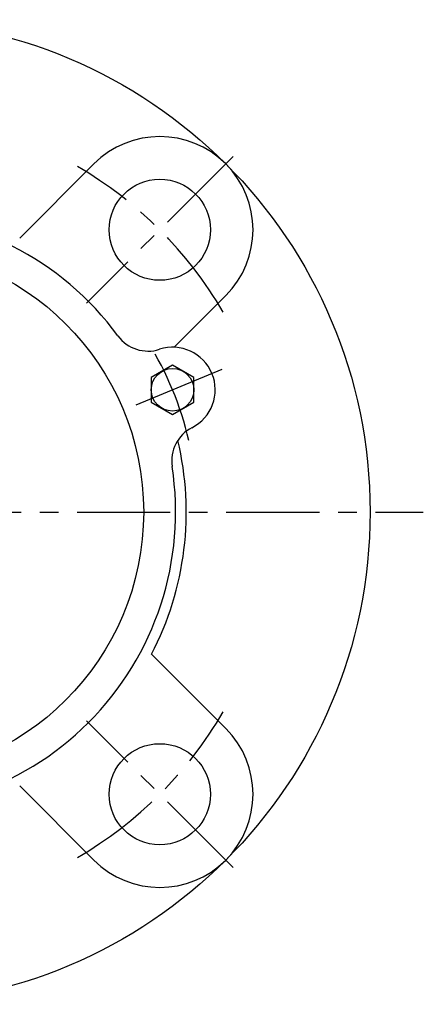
# Model space of a CAD drawing. Extents: x -102 to 237, y -102 to 238.
# Tile 8 of 10: x 27 to 102, y -92 to 92. Entities that reach past the tile are written whole.
import ezdxf

# ---------------------------------------------------------------- set-up
doc = ezdxf.new("R2010")
doc.units = 0
doc.header["$LTSCALE"] = 14
doc.linetypes.add('CENTER', pattern=[2, 1.25, -0.25, 0.25, -0.25])
doc.layers.get('0').update_dxf_attribs({"linetype": 'CONTINUOUS'})
doc.layers.add('CENTER', color=1, linetype='CENTER')

msp = doc.modelspace()

# ---------------------------------------------------------------- linework, layer by layer
for p, q in [((40.66, 65.41), (26.73, 51.48)), ((65.41, 40.66), (55.71, 30.96)), ((55.43, 27.58), (51.43, 25.27)), ((59.43, 25.27), (55.43, 27.58)), ((51.43, 25.27), (51.43, 20.65)), ((59.43, 20.65), (59.43, 25.27)), ((51.43, 20.65), (55.43, 18.34)), ((55.43, 18.34), (59.43, 20.65)), ((65.41, -40.66), (51.48, -26.73)), ((40.66, -65.41), (26.73, -51.48))]:
    msp.add_line(p, q)
for centre, radius in [((0, 0), 92.5), ((53.03, 53.03), 9.5), ((0, 0), 50), ((55.43, 22.96), 4), ((53.03, -53.03), 9.5)]:
    msp.add_circle(centre, radius)
for centre, radius, start, end in [((53.03, 53.03), 17.5, 315, 135), ((0, 0), 56, 36.2291, 143.7709), ((50.82, 37.23), 7, 216.2291, 287.9114), ((55.43, 22.96), 8, 297.0886, 107.9114), ((62.26, 9.61), 7, 117.0886, 188.7709), ((0, 0), 58, 332.5612, 13.4156), ((0, 0), 56, 261.2291, 8.7709), ((53.03, -53.03), 17.5, 225, 45)]:
    msp.add_arc(centre, radius, start, end)
at = {"layer": 'CENTER'}
for p, q in [((66.82, 66.82), (39.24, 39.24)), ((64.67, 26.79), (46.19, 19.13)), ((-102.5, 0), (102.5, 0)), ((66.82, -66.82), (39.24, -39.24))]:
    msp.add_line(p, q, dxfattribs=at)
for radius, start, end in [(75, 30.0608, 59.9392), (60, 12.9396, 32.0604), (75, 300.0608, 329.9392)]:
    msp.add_arc((0, 0), radius, start, end, dxfattribs=at)

doc.saveas('drawing.dxf')
